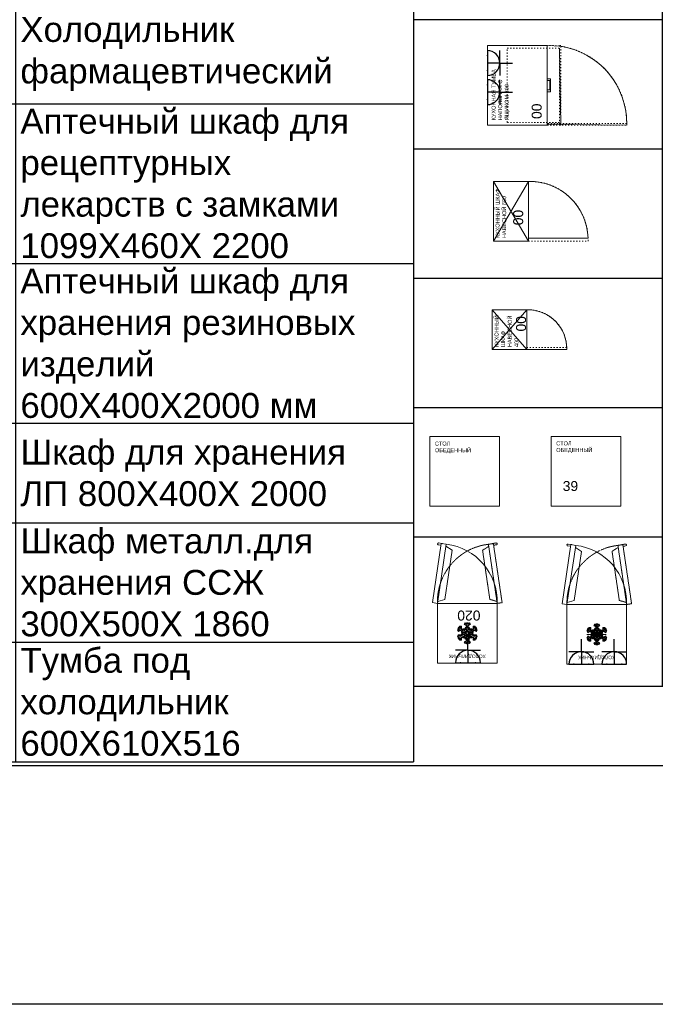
# Model space of a CAD drawing. Header units: millimetres. Extents: x -692150 to 2662533, y -92609 to 65084.
# Tile 26 of 256: x -56962 to -50573, y -57790 to -47898. Entities that reach past the tile are written whole.
import ezdxf
from ezdxf import colors
from ezdxf.entities.mleader import LeaderData, LeaderLine
from ezdxf.math import Vec2, Vec3

# ---------------------------------------------------------------- set-up
doc = ezdxf.new("R2010")
doc.units = ezdxf.units.MM
doc.linetypes.add('( Hidden )', pattern=[0.375, 0.25, -0.125])
doc.linetypes.add('ACAD_ISO03W100', pattern=[30, 12, -18])
doc.layers.get('Defpoints').update_dxf_attribs({"color": 30})
doc.layers.add('09_АР_Мебель', color=7, linetype='Continuous', lineweight=9, true_color=0x000000)
doc.layers.add('1. ПОДЛОЖКА', color=7, linetype='Continuous', lineweight=0, true_color=0x9b9292)
doc.layers.add('11_АР_Номер мебели', color=1, linetype='Continuous', lineweight=13, plot=False)
doc.layers.add('17_АР_Текст', color=235, linetype='Continuous', lineweight=0)
doc.layers.add('28_РАЗВЕРТКИ', color=7, linetype='Continuous', lineweight=0)
doc.layers.add('ЭОМ', color=7, linetype='Continuous')
doc.styles.add('_ТЕКСТОВЫЙ', font='arial.ttf', dxfattribs={"width": 0.8})
doc.styles.add('HVAC_AEP', font='arial.ttf')
doc.styles.get("Standard").update_dxf_attribs({"font": 'arial.ttf'})

# ---------------------------------------------------------------- blocks, each defined once
blk = doc.blocks.new('_Dot')
at = {"color": 0, "linetype": 'ByBlock', "lineweight": -2}
blk.add_line((-0.5, 0), (-1, 0), dxfattribs=at)
at = {"color": 0, "linetype": 'ByBlock', "const_width": 0.5}
blk.add_lwpolyline([(-0.25, 0, 1), (0.25, 0, 1)], format="xyb", close=True, dxfattribs=at)
blk = doc.blocks.new('*T220')
at = {"color": 0, "linetype": 'ByBlock', "lineweight": -2, "transparency": 16777216}
for p, q in [((0, 0), (6500, 0)), ((0, 0), (0, -9080.2)), ((6500, 0), (6500, -9080.2)), ((0, -469.7), (6500, -469.7)), ((2500, -469.7), (2500, -9080.2)), ((0, -1469.7), (6500, -1469.7)), ((0, -2469.7), (6500, -2469.7)), ((0, -4075), (6500, -4075)), ((0, -5680.2), (6500, -5680.2)), ((0, -6680.2), (6500, -6680.2)), ((0, -7880.2), (6500, -7880.2)), ((0, -9080.2), (6500, -9080.2))]:
    blk.add_line(p, q, dxfattribs=at)
at = {"color": 0, "lineweight": 15, "transparency": 16777216, "style": 'HVAC_AEP'}
for s, insert, char_height, width, attachment_point in [('Фарма', (3250, -234.8), 300, 6497, 5), ('Кресло рабочее', (2550, -969.7), 250, 3900, 4), ('Холодильник^Jфармацевтический', (2550, -1969.7), 250, 3900, 4), ('Аптечный шкаф для^Jрецептурных^Jлекарств с замками^J1099Х460Х 2200', (2550, -3272.3), 250, 3900, 4), ('Аптечный шкаф для^Jхранения резиновых^Jизделий^J600Х400Х2000 мм', (2550, -4877.6), 250, 3900, 4), ('Шкаф для хранения^JЛП 800Х400Х 2000', (2550, -6180.2), 250, 3900, 4), ('Шкаф металл.для^Jхранения ССЖ^J300Х500Х 1860', (2550, -7280.2), 250, 3900, 4), ('Тумба под^Jхолодильник^J600Х610Х516', (2550, -8480.2), 250, 3900, 4)]:
    blk.add_mtext(s, dxfattribs=dict(at, insert=insert, char_height=char_height, width=width, attachment_point=attachment_point))
blk = doc.blocks.new('*T223')
at = {"color": 0, "linetype": 'ByBlock', "lineweight": -2, "transparency": 16777216}
for p, q in [((0, 0), (6500, 0)), ((0, 0), (0, -12369.7)), ((6500, 0), (6500, -12369.7)), ((0, -469.7), (6500, -469.7)), ((2500, -469.7), (2500, -12369.7)), ((0, -1769.7), (6500, -1769.7)), ((0, -3069.7), (6500, -3069.7)), ((0, -4369.7), (6500, -4369.7)), ((0, -5669.7), (6500, -5669.7)), ((0, -6969.7), (6500, -6969.7)), ((0, -8269.7), (6500, -8269.7)), ((0, -9569.7), (6500, -9569.7)), ((0, -10869.7), (6500, -10869.7)), ((0, -12369.7), (6500, -12369.7))]:
    blk.add_line(p, q, dxfattribs=at)
at = {"color": 0, "lineweight": 15, "transparency": 16777216, "style": 'HVAC_AEP'}
for s, insert, char_height, width, attachment_point in [('Комната персонала', (3250, -234.8), 300, 6497, 5), ('Стул ISO (черная^Jткань)', (2550, -1119.7), 250, 3900, 4), ('Кухонная тумба^Jнапольная с мойкой', (2550, -2419.7), 250, 3900, 4), ('Кухонный шкаф 600', (2550, -3719.7), 250, 3900, 4), ('Кухонная тумба^Jнапольная с дверцей^J600', (2550, -5019.7), 250, 3900, 4), ('Кухонная тумба^Jнапольная с ящиком^J800', (2550, -6319.7), 250, 3900, 4), ('Кухонный шкаф^Jнавесной 600', (2550, -7619.7), 250, 3900, 4), ('Кухонный шкаф^Jнавесной 400', (2550, -8919.7), 250, 3900, 4), ('Стол обеденный^JСтол (розетка для^Jчайника)', (2550, -10219.7), 250, 3900, 4), ('Холодильник^JХолодильник^J(розетка под СВЧ)', (2550, -11619.7), 250, 3900, 4)]:
    blk.add_mtext(s, dxfattribs=dict(at, insert=insert, char_height=char_height, width=width, attachment_point=attachment_point))
blk = doc.blocks.new('Кухонный шкаф навесной 600')
at = {"layer": '09_АР_Мебель', "linetype": 'ACAD_ISO03W100'}
for p, q in [((0, -350), (0, -950)), ((30, -950), (30, -350)), ((0, -950), (30, -950))]:
    blk.add_line(p, q, dxfattribs=at)
at = {"layer": '09_АР_Мебель'}
blk.add_lwpolyline([(600, 0), (0, 0), (0, -350), (600, -350)], close=True, dxfattribs=at)
for points in [[(600, -350), (0, 0)], [(0, -350), (600, 0)]]:
    blk.add_lwpolyline(points, dxfattribs=at)
at = {"layer": '09_АР_Мебель', "linetype": 'ACAD_ISO03W100'}
blk.add_arc((13.5, -363.6), 586.6, 271.60811, 1.32949, dxfattribs=at)
at = {"layer": '1. ПОДЛОЖКА'}
blk.add_lwpolyline([(0, 0), (600, 0), (600, -350), (0, -350)], close=True, dxfattribs=at)
blk.add_lwpolyline([(30, -350), (30, -950, 0.41279), (600, -350)], format="xyb", dxfattribs=at)
at = {"flags": 1}
for tag, p in [('КОД_ОБОРУДОВАНИЯ', (7.7, 111.4)), ('ДОП_ИНФОРМАЦИЯ', (7.7, 59.2)), ('ДОГОВОР', (12.8, 9.2))]:
    blk.add_attdef(tag, p, '', height=25, dxfattribs=at)
at = {"layer": '09_АР_Мебель', "insert": (30.1, -19.9), "char_height": 40, "attachment_point": 1}
blk.add_mtext_dynamic_manual_height_columns('{\\C7;КУХОННЫЙ ШКАФ \\PНАВЕСНОЙ 600}', width=971.048, gutter_width=12.5, heights=[0], dxfattribs=at)
at = {"layer": '11_АР_Номер мебели', "flags": 4}
blk.add_attdef('Номер', (159.4, -297.4), '', height=100, dxfattribs=at)
blk = doc.blocks.new('Кухонный шкаф навесной 400')
at = {"layer": '09_АР_Мебель', "linetype": 'ACAD_ISO03W100'}
for p, q in [((0, -350), (0, -750)), ((20, -750), (20, -350)), ((0, -750), (20, -750))]:
    blk.add_line(p, q, dxfattribs=at)
at = {"layer": '09_АР_Мебель'}
blk.add_lwpolyline([(400, -350), (0, -350), (0, 0), (400, 0)], close=True, dxfattribs=at)
for points in [[(400, -350), (0, 0)], [(400, 0), (0, -350)]]:
    blk.add_lwpolyline(points, dxfattribs=at)
at = {"layer": '09_АР_Мебель', "linetype": 'ACAD_ISO03W100'}
blk.add_arc((9, -359.1), 391.1, 271.60811, 1.32949, dxfattribs=at)
at = {"layer": '1. ПОДЛОЖКА'}
blk.add_lwpolyline([(400, 0), (400, -350), (0, -350), (0, 0)], close=True, dxfattribs=at)
blk.add_lwpolyline([(0, -350), (0, -750, 0.42108), (400.1, -359.1)], format="xyb", dxfattribs=at)
at = {"flags": 1}
for tag, p in [('КОД_ОБОРУДОВАНИЯ', (7.7, 111.4)), ('ДОП_ИНФОРМАЦИЯ', (7.7, 59.2)), ('ДОГОВОР', (12.8, 9.2))]:
    blk.add_attdef(tag, p, '', height=25, dxfattribs=at)
at = {"layer": '09_АР_Мебель', "insert": (25.2, -24.2), "char_height": 40, "attachment_point": 1}
blk.add_mtext_dynamic_manual_height_columns('{\\C7;КУХОННЫЙ \\PШКАФ \\PНАВЕСНОЙ\\P400}', width=971.048, gutter_width=12.5, heights=[0], dxfattribs=at)
at = {"layer": '11_АР_Номер мебели', "flags": 4}
blk.add_attdef('Номер', (181.7, -340.9), '', height=100, dxfattribs=at)
blk = doc.blocks.new('Стол обеденный')
at = {"layer": '09_АР_Мебель'}
for p, q in [((0, 0), (700, 0)), ((0, -700), (0, 0)), ((700, 0), (700, -700)), ((700, -700), (0, -700))]:
    blk.add_line(p, q, dxfattribs=at)
at = {"layer": '1. ПОДЛОЖКА'}
blk.add_lwpolyline([(700, 0), (0, 0), (0, -700), (700, -700)], close=True, dxfattribs=at)
at = {"flags": 1}
for tag, p in [('КОД_ОБОРУДОВАНИЯ', (302.6, 89.6)), ('ДОП_ИНФОРМАЦИЯ', (302.6, 37.4)), ('ДОГОВОР', (440.3, -48.8))]:
    blk.add_attdef(tag, p, '', height=25, dxfattribs=at)
at = {"layer": '09_АР_Мебель', "insert": (50, -50), "char_height": 40, "attachment_point": 1}
blk.add_mtext_dynamic_manual_height_columns('{\\C7;СТОЛ ОБЕДЕННЫЙ}', width=500, gutter_width=12.5, heights=[0], dxfattribs=at)
at = {"layer": '11_АР_Номер мебели', "lineweight": 35}
blk.add_attdef('Номер', (115.3, -548.3), '', height=100, dxfattribs=at)
blk = doc.blocks.new('A$C21545FF3')
at = {"layer": 'ЭОМ', "color": 0, "linetype": 'Continuous', "lineweight": 30}
for p, q in [((-125, 125), (-125, 250)), ((-125, 125), (-250, 125)), ((-125, 125), (0, 125)), ((-125, 125), (-125, 0)), ((-250, 0), (0, 0))]:
    blk.add_line(p, q, dxfattribs=at)
blk.add_arc((-125, 0), 125, 0, 180, dxfattribs=at)
for p in [(-200, 0), (-50, 0)]:
    blk.add_point(p, dxfattribs=at)
blk = doc.blocks.new('Кухонная тумба напольная с ящиком 800')
at = {"layer": '09_АР_Мебель'}
blk.add_lwpolyline([(800, -600), (0, -600), (0, 0), (800, 0)], close=True, dxfattribs=at)
at = {"layer": '09_АР_Мебель', "linetype": 'ACAD_ISO03W100'}
for points in [[(26.5, -198.9), (773.5, -198.9), (773.5, -722.9), (26.5, -722.9)], [(0, -600), (0, -1400), (16, -1400), (16, -600)], [(0, -738.9), (800, -738.9), (800, -722.9), (0, -722.9)]]:
    blk.add_lwpolyline(points, close=True, dxfattribs=at)
blk.add_lwpolyline([(0, -1400, 0.427208), (800, -600, 1.219804)], format="xyb", dxfattribs=at)
at = {"layer": '09_АР_Мебель'}
blk.add_lwpolyline([(446, -600), (446, -626), (354, -626), (354, -600), (335, -600), (335, -635), (465, -635), (465, -600), (446, -600)], dxfattribs=at)
at = {"layer": '1. ПОДЛОЖКА'}
blk.add_lwpolyline([(800, 0), (0, 0), (0, -600), (800, -600)], close=True, dxfattribs=at)
blk.add_lwpolyline([(8, -600), (0, -1400, 0.375534), (790.7, -738.9), (800, -600)], format="xyb", dxfattribs=at)
blk.add_lwpolyline([(773.5, -722.9), (6.6, -738.9)], dxfattribs=at)
at = {"layer": 'ЭОМ', "lineweight": 15, "rotation": 180}
for p in [(205.2, 0), (497.7, 0)]:
    blk.add_blockref('A$C21545FF3', p, dxfattribs=at)
at = {"flags": 1}
for tag, p in [('КОД_ОБОРУДОВАНИЯ', (7.7, 111.4)), ('ДОП_ИНФОРМАЦИЯ', (7.7, 59.2)), ('ДОГОВОР', (12.8, 9.2))]:
    blk.add_attdef(tag, p, '', height=25, dxfattribs=at)
at = {"layer": '09_АР_Мебель', "insert": (46.9, -40.8), "char_height": 40, "attachment_point": 1}
blk.add_mtext_dynamic_manual_height_columns('{\\C7;КУХОННАЯ ТУМБА НАПОЛЬНАЯ С ЯЩИКОМ 800}', width=621.89, gutter_width=12.5, heights=[0], dxfattribs=at)
at = {"layer": '11_АР_Номер мебели', "flags": 4}
blk.add_attdef('Номер', (60.4, -544.6), '', height=100, dxfattribs=at)
blk = doc.blocks.new('Холодильник')
at = {"layer": '09_АР_Мебель'}
for p, q in [((-600, -600), (-600, 0)), ((-600, 0), (0, 0)), ((0, 0), (0, -600)), ((-331, -213.7), (-321, -196.3)), ((-321, -196.3), (-310, -202.7)), ((-310, -202.7), (-310, -195)), ((-310, -195), (-290, -195)), ((-290, -195), (-290, -202.7)), ((-290, -202.7), (-279, -196.3)), ((-279, -196.3), (-269, -213.7)), ((-400.3, -266.3), (-389.3, -260)), ((-390.3, -283.7), (-400.3, -266.3)), ((-395.9, -256.2), (-385.9, -238.8)), ((-389.3, -260), (-395.9, -256.2)), ((-393.4, -268.2), (-379.3, -260)), ((-388.4, -276.8), (-393.4, -268.2)), ((-369.3, -271.5), (-390.3, -283.7)), ((-389.1, -254.3), (-384.1, -245.7)), ((-379.3, -260), (-389.1, -254.3)), ((-369.3, -265.8), (-388.4, -276.8)), ((-385.9, -238.8), (-379.3, -242.7)), ((-384.1, -245.7), (-374.3, -251.3)), ((-379.3, -242.7), (-379.3, -230)), ((-379.3, -230), (-359.3, -230)), ((-374.3, -251.3), (-374.3, -235)), ((-374.3, -235), (-364.3, -235)), ((-344.6, -280), (-369.3, -265.8)), ((-354.6, -280), (-369.3, -271.5)), ((-364.3, -235), (-364.3, -257.1)), ((-364.3, -257.1), (-339.6, -271.3)), ((-361.3, -283.8), (-354.6, -280)), ((-352, -300), (-361.3, -283.8)), ((-359.3, -230), (-359.3, -254.2)), ((-359.3, -254.2), (-344.6, -262.7)), ((-354.5, -285.7), (-344.6, -280)), ((-349.5, -294.3), (-354.5, -285.7)), ((-334.6, -285.8), (-349.5, -294.3)), ((-334.6, -291.5), (-349.3, -300)), ((-344.6, -262.7), (-344.6, -255)), ((-344.6, -255), (-326, -255)), ((-339.6, -271.3), (-339.6, -260)), ((-339.6, -260), (-329.6, -260)), ((-310, -300), (-334.6, -285.8)), ((-320, -300), (-334.6, -291.5)), ((-310, -225.8), (-331, -213.7)), ((-329.6, -260), (-329.6, -277.1)), ((-329.6, -277.1), (-305, -291.3)), ((-326, -255), (-316.7, -238.8)), ((-310, -265.8), (-324.6, -257.3)), ((-324.6, -257.3), (-324.6, -274.2)), ((-324.6, -274.2), (-310, -282.7)), ((-324.2, -211.8), (-319.2, -203.2)), ((-305, -222.9), (-324.2, -211.8)), ((-319.8, -254.3), (-314.8, -245.7)), ((-305, -262.9), (-319.8, -254.3)), ((-319.2, -203.2), (-305, -211.3)), ((-316.7, -238.8), (-310, -242.7)), ((-314.8, -245.7), (-305, -251.3)), ((-310, -242.7), (-310, -225.8)), ((-310, -282.7), (-310, -265.8)), ((-305, -211.3), (-305, -200)), ((-305, -200), (-295, -200)), ((-305, -251.3), (-305, -222.9)), ((-305, -291.3), (-305, -262.9)), ((-295, -200), (-295, -211.3)), ((-295, -211.3), (-280.8, -203.2)), ((-275.8, -211.8), (-295, -222.9)), ((-295, -222.9), (-295, -251.3)), ((-295, -251.3), (-285.2, -245.7)), ((-280.2, -254.3), (-295, -262.9)), ((-295, -262.9), (-295, -291.3)), ((-295, -291.3), (-270.4, -277.1)), ((-269, -213.7), (-290, -225.8)), ((-290, -225.8), (-290, -242.7)), ((-290, -242.7), (-283.3, -238.8)), ((-275.4, -257.3), (-290, -265.8)), ((-290, -265.8), (-290, -282.7)), ((-290, -282.7), (-275.4, -274.2)), ((-265.4, -285.8), (-290, -300)), ((-285.2, -245.7), (-280.2, -254.3)), ((-283.3, -238.8), (-274, -255)), ((-280.8, -203.2), (-275.8, -211.8)), ((-265.4, -291.5), (-280, -300)), ((-275.4, -274.2), (-275.4, -257.3)), ((-274, -255), (-255.4, -255)), ((-270.4, -277.1), (-270.4, -260)), ((-270.4, -260), (-260.4, -260)), ((-250.5, -294.3), (-265.4, -285.8)), ((-250.7, -300), (-265.4, -291.5)), ((-260.4, -271.3), (-235.7, -257.1)), ((-260.4, -260), (-260.4, -271.3)), ((-255.4, -262.7), (-240.7, -254.2)), ((-255.4, -255), (-255.4, -262.7)), ((-230.7, -265.8), (-255.4, -280)), ((-255.4, -280), (-245.5, -285.7)), ((-245.5, -285.7), (-250.5, -294.3)), ((-238.7, -283.8), (-248, -300)), ((-230.7, -271.5), (-245.4, -280)), ((-245.4, -280), (-238.7, -283.8)), ((-240.7, -254.2), (-240.7, -230)), ((-240.7, -230), (-220.7, -230)), ((-235.7, -257.1), (-235.7, -235)), ((-235.7, -235), (-225.7, -235)), ((-211.6, -276.8), (-230.7, -265.8)), ((-209.7, -283.7), (-230.7, -271.5)), ((-225.7, -235), (-225.7, -251.3)), ((-225.7, -251.3), (-215.9, -245.7)), ((-220.7, -230), (-220.7, -242.7)), ((-220.7, -242.7), (-214.1, -238.8)), ((-210.9, -254.3), (-220.7, -260)), ((-220.7, -260), (-206.6, -268.2)), ((-215.9, -245.7), (-210.9, -254.3)), ((-214.1, -238.8), (-204.1, -256.2)), ((-206.6, -268.2), (-211.6, -276.8)), ((-204.1, -256.2), (-210.7, -260)), ((-210.7, -260), (-199.7, -266.3)), ((-199.7, -266.3), (-209.7, -283.7)), ((-400.3, -333.7), (-390.3, -316.3)), ((-389.3, -340), (-400.3, -333.7)), ((-395.9, -343.8), (-389.3, -340)), ((-385.9, -361.2), (-395.9, -343.8)), ((-393.4, -331.8), (-388.4, -323.2)), ((-379.3, -340), (-393.4, -331.8)), ((-390.3, -316.3), (-369.3, -328.5)), ((-389.1, -345.7), (-379.3, -340)), ((-384.1, -354.3), (-389.1, -345.7)), ((-388.4, -323.2), (-369.3, -334.2)), ((-379.3, -357.3), (-385.9, -361.2)), ((-374.3, -348.7), (-384.1, -354.3)), ((-379.3, -370), (-379.3, -357.3)), ((-359.3, -370), (-379.3, -370)), ((-374.3, -365), (-374.3, -348.7)), ((-364.3, -365), (-374.3, -365)), ((-369.3, -334.2), (-344.6, -320)), ((-369.3, -328.5), (-354.6, -320)), ((-339.6, -328.7), (-364.3, -342.9)), ((-364.3, -342.9), (-364.3, -365)), ((-361.3, -316.2), (-352, -300)), ((-354.6, -320), (-361.3, -316.2)), ((-344.6, -337.3), (-359.3, -345.8)), ((-359.3, -345.8), (-359.3, -370)), ((-354.5, -314.3), (-349.5, -305.7)), ((-344.6, -320), (-354.5, -314.3)), ((-349.5, -305.7), (-334.6, -314.2)), ((-349.3, -300), (-334.6, -308.5)), ((-344.6, -345), (-344.6, -337.3)), ((-326, -345), (-344.6, -345)), ((-339.6, -340), (-339.6, -328.7)), ((-329.6, -340), (-339.6, -340)), ((-334.6, -314.2), (-310, -300)), ((-334.6, -308.5), (-320, -300)), ((-331, -386.3), (-310, -374.2)), ((-321, -403.7), (-331, -386.3)), ((-305, -308.7), (-329.6, -322.9)), ((-329.6, -322.9), (-329.6, -340)), ((-316.7, -361.2), (-326, -345)), ((-310, -317.3), (-324.6, -325.8)), ((-324.6, -325.8), (-324.6, -342.7)), ((-324.6, -342.7), (-310, -334.2)), ((-305, -377.1), (-324.2, -388.2)), ((-324.2, -388.2), (-305, -377.1)), ((-319.2, -396.8), (-324.2, -388.2)), ((-319.2, -396.8), (-324.2, -388.2)), ((-305, -337.1), (-319.8, -345.7)), ((-319.8, -345.7), (-305, -337.1)), ((-319.8, -345.7), (-314.8, -354.3)), ((-314.8, -354.3), (-319.8, -345.7)), ((-305, -388.7), (-319.2, -396.8)), ((-310, -357.3), (-316.7, -361.2)), ((-305, -348.7), (-314.8, -354.3)), ((-305, -348.7), (-314.8, -354.3)), ((-310, -334.2), (-310, -317.3)), ((-310, -374.2), (-310, -357.3)), ((-305, -337.1), (-305, -308.7)), ((-305, -377.1), (-305, -348.7)), ((-305, -377.1), (-305, -348.7)), ((-305, -400), (-305, -388.7)), ((-295, -308.7), (-295, -337.1)), ((-270.4, -322.9), (-295, -308.7)), ((-295, -337.1), (-280.2, -345.7)), ((-295, -337.1), (-280.2, -345.7)), ((-295, -377.1), (-295, -348.7)), ((-295, -348.7), (-285.2, -354.3)), ((-285.2, -354.3), (-295, -348.7)), ((-295, -348.7), (-295, -377.1)), ((-295, -377.1), (-275.8, -388.2)), ((-295, -377.1), (-275.8, -388.2)), ((-280.8, -396.8), (-295, -388.7)), ((-295, -388.7), (-295, -400)), ((-290, -300), (-265.4, -314.2)), ((-290, -317.3), (-290, -334.2)), ((-275.4, -325.8), (-290, -317.3)), ((-290, -334.2), (-275.4, -342.7)), ((-283.3, -361.2), (-290, -357.3)), ((-290, -357.3), (-290, -374.2)), ((-290, -374.2), (-269, -386.3)), ((-280.2, -345.7), (-285.2, -354.3)), ((-280.2, -345.7), (-285.2, -354.3)), ((-274, -345), (-283.3, -361.2)), ((-280.8, -396.8), (-275.8, -388.2)), ((-275.8, -388.2), (-280.8, -396.8)), ((-280, -300), (-265.4, -308.5)), ((-269, -386.3), (-279, -403.7)), ((-275.4, -342.7), (-275.4, -325.8)), ((-255.4, -345), (-274, -345)), ((-270.4, -340), (-270.4, -322.9)), ((-260.4, -340), (-270.4, -340)), ((-265.4, -308.5), (-250.7, -300)), ((-265.4, -314.2), (-250.5, -305.7)), ((-235.7, -342.9), (-260.4, -328.7)), ((-260.4, -328.7), (-260.4, -340)), ((-245.5, -314.3), (-255.4, -320)), ((-255.4, -320), (-230.7, -334.2)), ((-240.7, -345.8), (-255.4, -337.3)), ((-255.4, -337.3), (-255.4, -345)), ((-250.5, -305.7), (-245.5, -314.3)), ((-248, -300), (-238.7, -316.2)), ((-238.7, -316.2), (-245.4, -320)), ((-245.4, -320), (-230.7, -328.5)), ((-240.7, -370), (-240.7, -345.8)), ((-220.7, -370), (-240.7, -370)), ((-235.7, -365), (-235.7, -342.9)), ((-225.7, -365), (-235.7, -365)), ((-230.7, -328.5), (-209.7, -316.3)), ((-230.7, -334.2), (-211.6, -323.2)), ((-215.9, -354.3), (-225.7, -348.7)), ((-225.7, -348.7), (-225.7, -365)), ((-206.6, -331.8), (-220.7, -340)), ((-220.7, -340), (-210.9, -345.7)), ((-220.7, -357.3), (-220.7, -370)), ((-214.1, -361.2), (-220.7, -357.3)), ((-210.9, -345.7), (-215.9, -354.3)), ((-204.1, -343.8), (-214.1, -361.2)), ((-211.6, -323.2), (-206.6, -331.8)), ((-199.7, -333.7), (-210.7, -340)), ((-210.7, -340), (-204.1, -343.8)), ((-209.7, -316.3), (-199.7, -333.7)), ((-310, -397.3), (-321, -403.7)), ((-310, -405), (-310, -397.3)), ((-290, -405), (-310, -405)), ((-295, -400), (-305, -400)), ((-279, -403.7), (-290, -397.3)), ((-290, -397.3), (-290, -405)), ((0, -600), (-600, -600)), ((-146.8, -1133.4), (-73.8, -640.4)), ((0, -600), (-87.9, -1193.5)), ((-2.9, -619.8), (-73.8, -640.4)), ((-38.4, -1200.9), (49.5, -607.3)), ((49.5, -607.3), (0, -600)), ((-85, -1173.7), (-146.8, -1133.4)), ((-8, -1188.2), (-36, -1184)), ((-87.9, -1193.5), (-38.4, -1200.9)), ((-49.6, -1199.2), (-47.7, -1201.2)), ((-47.7, -1201.2), (-10.8, -1206.7))]:
    blk.add_line(p, q, dxfattribs=at)
at = {"layer": '09_АР_Мебель', "color": 254, "linetype": '( Hidden )', "lineweight": 0, "ltscale": 2}
for p, q in [((-649.5, -607.3), (-600, -600)), ((-561.6, -1200.9), (-649.5, -607.3)), ((-600, -600), (-512.1, -1193.5)), ((-597.1, -619.8), (-526.2, -640.4)), ((-453.2, -1133.4), (-526.2, -640.4)), ((-592, -1188.2), (-564, -1184)), ((-515, -1173.7), (-453.2, -1133.4)), ((-552.3, -1201.2), (-589.2, -1206.7)), ((-512.1, -1193.5), (-561.6, -1200.9)), ((-550.4, -1199.2), (-552.3, -1201.2))]:
    blk.add_line(p, q, dxfattribs=at)
at = {"layer": '09_АР_Мебель', "lineweight": 0}
blk.add_arc((-20.9, -618), 579.4, 178.22077, 263.35435, dxfattribs=at)
at = {"layer": '09_АР_Мебель', "color": 254, "linetype": '( Hidden )', "lineweight": 0, "ltscale": 2}
for centre, radius, start, end in [((-579.1, -618), 579.4, 276.64565, 1.77923), ((-590.7, -1197.4), 9.38, 97.62492, 279.22484)]:
    blk.add_arc(centre, radius, start, end, dxfattribs=at)
at = {"layer": '09_АР_Мебель'}
blk.add_arc((-9.3, -1197.4), 9.38, 260.77516, 82.37508, dxfattribs=at)
at = {"layer": '1. ПОДЛОЖКА'}
blk.add_lwpolyline([(0, 0), (-600, 0), (-600, -600), (0, -600)], close=True, dxfattribs=at)
for points in [[(-390.3, -283.7), (-209.7, -283.7)], [(-262.9, -314.7), (-364.3, -251.2)], [(-276.4, -239.2), (-349.7, -328.1)], [(-321.7, -207.5), (-303.6, -367.9)]]:
    blk.add_lwpolyline(points, dxfattribs=at)
at = {"layer": 'ЭОМ', "lineweight": 15, "rotation": 180}
blk.add_blockref('A$C21545FF3', (-431.4, -3.5), dxfattribs=at)
at = {"flags": 1}
for tag, p in [('ДОП_ИНФОРМАЦИЯ', (-213.7, 80.6)), ('КОД_ОБОРУДОВАНИЯ', (-213.7, 132.7)), ('ДОГОВОР', (-210.8, 29.3))]:
    blk.add_attdef(tag, p, '', height=25, dxfattribs=at)
at = {"layer": '09_АР_Мебель', "insert": (-300, -50), "char_height": 35, "attachment_point": 2}
blk.add_mtext_dynamic_manual_height_columns('{\\C7;ХОЛОДИЛЬНИК}', width=500, gutter_width=12.5, heights=[0], dxfattribs=at)
at = {"layer": '11_АР_Номер мебели', "flags": 4}
blk.add_attdef('НОМЕР', (-432, -528.1), '', height=100, dxfattribs=at)
blk = doc.blocks.new('A$C09EE71E5')
at = {"layer": '09_АР_Мебель'}
for p, q in [((-600, -600), (-600, 0)), ((-600, 0), (0, 0)), ((0, 0), (0, -600)), ((-331, -213.7), (-321, -196.3)), ((-321, -196.3), (-310, -202.7)), ((-310, -202.7), (-310, -195)), ((-310, -195), (-290, -195)), ((-290, -195), (-290, -202.7)), ((-290, -202.7), (-279, -196.3)), ((-279, -196.3), (-269, -213.7)), ((-400.3, -266.3), (-389.3, -260)), ((-390.3, -283.7), (-400.3, -266.3)), ((-395.9, -256.2), (-385.9, -238.8)), ((-389.3, -260), (-395.9, -256.2)), ((-393.4, -268.2), (-379.3, -260)), ((-388.4, -276.8), (-393.4, -268.2)), ((-369.3, -271.5), (-390.3, -283.7)), ((-389.1, -254.3), (-384.1, -245.7)), ((-379.3, -260), (-389.1, -254.3)), ((-369.3, -265.8), (-388.4, -276.8)), ((-385.9, -238.8), (-379.3, -242.7)), ((-384.1, -245.7), (-374.3, -251.3)), ((-379.3, -242.7), (-379.3, -230)), ((-379.3, -230), (-359.3, -230)), ((-374.3, -251.3), (-374.3, -235)), ((-374.3, -235), (-364.3, -235)), ((-344.6, -280), (-369.3, -265.8)), ((-354.6, -280), (-369.3, -271.5)), ((-364.3, -235), (-364.3, -257.1)), ((-364.3, -257.1), (-339.6, -271.3)), ((-361.3, -283.8), (-354.6, -280)), ((-352, -300), (-361.3, -283.8)), ((-359.3, -230), (-359.3, -254.2)), ((-359.3, -254.2), (-344.6, -262.7)), ((-354.5, -285.7), (-344.6, -280)), ((-349.5, -294.3), (-354.5, -285.7)), ((-334.6, -285.8), (-349.5, -294.3)), ((-334.6, -291.5), (-349.3, -300)), ((-344.6, -262.7), (-344.6, -255)), ((-344.6, -255), (-326, -255)), ((-339.6, -271.3), (-339.6, -260)), ((-339.6, -260), (-329.6, -260)), ((-310, -300), (-334.6, -285.8)), ((-320, -300), (-334.6, -291.5)), ((-310, -225.8), (-331, -213.7)), ((-329.6, -260), (-329.6, -277.1)), ((-329.6, -277.1), (-305, -291.3)), ((-326, -255), (-316.7, -238.8)), ((-310, -265.8), (-324.6, -257.3)), ((-324.6, -257.3), (-324.6, -274.2)), ((-324.6, -274.2), (-310, -282.7)), ((-324.2, -211.8), (-319.2, -203.2)), ((-305, -222.9), (-324.2, -211.8)), ((-319.8, -254.3), (-314.8, -245.7)), ((-305, -262.9), (-319.8, -254.3)), ((-319.2, -203.2), (-305, -211.3)), ((-316.7, -238.8), (-310, -242.7)), ((-314.8, -245.7), (-305, -251.3)), ((-310, -242.7), (-310, -225.8)), ((-310, -282.7), (-310, -265.8)), ((-305, -211.3), (-305, -200)), ((-305, -200), (-295, -200)), ((-305, -251.3), (-305, -222.9)), ((-305, -291.3), (-305, -262.9)), ((-295, -200), (-295, -211.3)), ((-295, -211.3), (-280.8, -203.2)), ((-275.8, -211.8), (-295, -222.9)), ((-295, -222.9), (-295, -251.3)), ((-295, -251.3), (-285.2, -245.7)), ((-280.2, -254.3), (-295, -262.9)), ((-295, -262.9), (-295, -291.3)), ((-295, -291.3), (-270.4, -277.1)), ((-269, -213.7), (-290, -225.8)), ((-290, -225.8), (-290, -242.7)), ((-290, -242.7), (-283.3, -238.8)), ((-275.4, -257.3), (-290, -265.8)), ((-290, -265.8), (-290, -282.7)), ((-290, -282.7), (-275.4, -274.2)), ((-265.4, -285.8), (-290, -300)), ((-285.2, -245.7), (-280.2, -254.3)), ((-283.3, -238.8), (-274, -255)), ((-280.8, -203.2), (-275.8, -211.8)), ((-265.4, -291.5), (-280, -300)), ((-275.4, -274.2), (-275.4, -257.3)), ((-274, -255), (-255.4, -255)), ((-270.4, -277.1), (-270.4, -260)), ((-270.4, -260), (-260.4, -260)), ((-250.5, -294.3), (-265.4, -285.8)), ((-250.7, -300), (-265.4, -291.5)), ((-260.4, -271.3), (-235.7, -257.1)), ((-260.4, -260), (-260.4, -271.3)), ((-255.4, -262.7), (-240.7, -254.2)), ((-255.4, -255), (-255.4, -262.7)), ((-230.7, -265.8), (-255.4, -280)), ((-255.4, -280), (-245.5, -285.7)), ((-245.5, -285.7), (-250.5, -294.3)), ((-238.7, -283.8), (-248, -300)), ((-230.7, -271.5), (-245.4, -280)), ((-245.4, -280), (-238.7, -283.8)), ((-240.7, -254.2), (-240.7, -230)), ((-240.7, -230), (-220.7, -230)), ((-235.7, -257.1), (-235.7, -235)), ((-235.7, -235), (-225.7, -235)), ((-211.6, -276.8), (-230.7, -265.8)), ((-209.7, -283.7), (-230.7, -271.5)), ((-225.7, -235), (-225.7, -251.3)), ((-225.7, -251.3), (-215.9, -245.7)), ((-220.7, -230), (-220.7, -242.7)), ((-220.7, -242.7), (-214.1, -238.8)), ((-210.9, -254.3), (-220.7, -260)), ((-220.7, -260), (-206.6, -268.2)), ((-215.9, -245.7), (-210.9, -254.3)), ((-214.1, -238.8), (-204.1, -256.2)), ((-206.6, -268.2), (-211.6, -276.8)), ((-204.1, -256.2), (-210.7, -260)), ((-210.7, -260), (-199.7, -266.3)), ((-199.7, -266.3), (-209.7, -283.7)), ((-400.3, -333.7), (-390.3, -316.3)), ((-389.3, -340), (-400.3, -333.7)), ((-395.9, -343.8), (-389.3, -340)), ((-385.9, -361.2), (-395.9, -343.8)), ((-393.4, -331.8), (-388.4, -323.2)), ((-379.3, -340), (-393.4, -331.8)), ((-390.3, -316.3), (-369.3, -328.5)), ((-389.1, -345.7), (-379.3, -340)), ((-384.1, -354.3), (-389.1, -345.7)), ((-388.4, -323.2), (-369.3, -334.2)), ((-379.3, -357.3), (-385.9, -361.2)), ((-374.3, -348.7), (-384.1, -354.3)), ((-379.3, -370), (-379.3, -357.3)), ((-359.3, -370), (-379.3, -370)), ((-374.3, -365), (-374.3, -348.7)), ((-364.3, -365), (-374.3, -365)), ((-369.3, -334.2), (-344.6, -320)), ((-369.3, -328.5), (-354.6, -320)), ((-339.6, -328.7), (-364.3, -342.9)), ((-364.3, -342.9), (-364.3, -365)), ((-361.3, -316.2), (-352, -300)), ((-354.6, -320), (-361.3, -316.2)), ((-344.6, -337.3), (-359.3, -345.8)), ((-359.3, -345.8), (-359.3, -370)), ((-354.5, -314.3), (-349.5, -305.7)), ((-344.6, -320), (-354.5, -314.3)), ((-349.5, -305.7), (-334.6, -314.2)), ((-349.3, -300), (-334.6, -308.5)), ((-344.6, -345), (-344.6, -337.3)), ((-326, -345), (-344.6, -345)), ((-339.6, -340), (-339.6, -328.7)), ((-329.6, -340), (-339.6, -340)), ((-334.6, -314.2), (-310, -300)), ((-334.6, -308.5), (-320, -300)), ((-331, -386.3), (-310, -374.2)), ((-321, -403.7), (-331, -386.3)), ((-305, -308.7), (-329.6, -322.9)), ((-329.6, -322.9), (-329.6, -340)), ((-316.7, -361.2), (-326, -345)), ((-310, -317.3), (-324.6, -325.8)), ((-324.6, -325.8), (-324.6, -342.7)), ((-324.6, -342.7), (-310, -334.2)), ((-305, -377.1), (-324.2, -388.2)), ((-324.2, -388.2), (-305, -377.1)), ((-319.2, -396.8), (-324.2, -388.2)), ((-319.2, -396.8), (-324.2, -388.2)), ((-305, -337.1), (-319.8, -345.7)), ((-319.8, -345.7), (-305, -337.1)), ((-319.8, -345.7), (-314.8, -354.3)), ((-314.8, -354.3), (-319.8, -345.7)), ((-305, -388.7), (-319.2, -396.8)), ((-310, -357.3), (-316.7, -361.2)), ((-305, -348.7), (-314.8, -354.3)), ((-305, -348.7), (-314.8, -354.3)), ((-310, -334.2), (-310, -317.3)), ((-310, -374.2), (-310, -357.3)), ((-305, -337.1), (-305, -308.7)), ((-305, -377.1), (-305, -348.7)), ((-305, -377.1), (-305, -348.7)), ((-305, -400), (-305, -388.7)), ((-295, -308.7), (-295, -337.1)), ((-270.4, -322.9), (-295, -308.7)), ((-295, -337.1), (-280.2, -345.7)), ((-295, -337.1), (-280.2, -345.7)), ((-295, -377.1), (-295, -348.7)), ((-295, -348.7), (-285.2, -354.3)), ((-285.2, -354.3), (-295, -348.7)), ((-295, -348.7), (-295, -377.1)), ((-295, -377.1), (-275.8, -388.2)), ((-295, -377.1), (-275.8, -388.2)), ((-280.8, -396.8), (-295, -388.7)), ((-295, -388.7), (-295, -400)), ((-290, -300), (-265.4, -314.2)), ((-290, -317.3), (-290, -334.2)), ((-275.4, -325.8), (-290, -317.3)), ((-290, -334.2), (-275.4, -342.7)), ((-283.3, -361.2), (-290, -357.3)), ((-290, -357.3), (-290, -374.2)), ((-290, -374.2), (-269, -386.3)), ((-280.2, -345.7), (-285.2, -354.3)), ((-280.2, -345.7), (-285.2, -354.3)), ((-274, -345), (-283.3, -361.2)), ((-280.8, -396.8), (-275.8, -388.2)), ((-275.8, -388.2), (-280.8, -396.8)), ((-280, -300), (-265.4, -308.5)), ((-269, -386.3), (-279, -403.7)), ((-275.4, -342.7), (-275.4, -325.8)), ((-255.4, -345), (-274, -345)), ((-270.4, -340), (-270.4, -322.9)), ((-260.4, -340), (-270.4, -340)), ((-265.4, -308.5), (-250.7, -300)), ((-265.4, -314.2), (-250.5, -305.7)), ((-235.7, -342.9), (-260.4, -328.7)), ((-260.4, -328.7), (-260.4, -340)), ((-245.5, -314.3), (-255.4, -320)), ((-255.4, -320), (-230.7, -334.2)), ((-240.7, -345.8), (-255.4, -337.3)), ((-255.4, -337.3), (-255.4, -345)), ((-250.5, -305.7), (-245.5, -314.3)), ((-248, -300), (-238.7, -316.2)), ((-238.7, -316.2), (-245.4, -320)), ((-245.4, -320), (-230.7, -328.5)), ((-240.7, -370), (-240.7, -345.8)), ((-220.7, -370), (-240.7, -370)), ((-235.7, -365), (-235.7, -342.9)), ((-225.7, -365), (-235.7, -365)), ((-230.7, -328.5), (-209.7, -316.3)), ((-230.7, -334.2), (-211.6, -323.2)), ((-215.9, -354.3), (-225.7, -348.7)), ((-225.7, -348.7), (-225.7, -365)), ((-206.6, -331.8), (-220.7, -340)), ((-220.7, -340), (-210.9, -345.7)), ((-220.7, -357.3), (-220.7, -370)), ((-214.1, -361.2), (-220.7, -357.3)), ((-210.9, -345.7), (-215.9, -354.3)), ((-204.1, -343.8), (-214.1, -361.2)), ((-211.6, -323.2), (-206.6, -331.8)), ((-199.7, -333.7), (-210.7, -340)), ((-210.7, -340), (-204.1, -343.8)), ((-209.7, -316.3), (-199.7, -333.7)), ((-310, -397.3), (-321, -403.7)), ((-310, -405), (-310, -397.3)), ((-290, -405), (-310, -405)), ((-295, -400), (-305, -400)), ((-279, -403.7), (-290, -397.3)), ((-290, -397.3), (-290, -405)), ((0, -600), (-600, -600)), ((-146.8, -1133.4), (-73.8, -640.4)), ((0, -600), (-87.9, -1193.5)), ((-2.9, -619.8), (-73.8, -640.4)), ((-38.4, -1200.9), (49.5, -607.3)), ((49.5, -607.3), (0, -600)), ((-85, -1173.7), (-146.8, -1133.4)), ((-8, -1188.2), (-36, -1184)), ((-87.9, -1193.5), (-38.4, -1200.9)), ((-49.6, -1199.2), (-47.7, -1201.2)), ((-47.7, -1201.2), (-10.8, -1206.7))]:
    blk.add_line(p, q, dxfattribs=at)
at = {"layer": '09_АР_Мебель', "color": 254, "linetype": '( Hidden )', "lineweight": 0, "ltscale": 2}
for p, q in [((-649.5, -607.3), (-600, -600)), ((-561.6, -1200.9), (-649.5, -607.3)), ((-600, -600), (-512.1, -1193.5)), ((-597.1, -619.8), (-526.2, -640.4)), ((-453.2, -1133.4), (-526.2, -640.4)), ((-592, -1188.2), (-564, -1184)), ((-515, -1173.7), (-453.2, -1133.4)), ((-552.3, -1201.2), (-589.2, -1206.7)), ((-512.1, -1193.5), (-561.6, -1200.9)), ((-550.4, -1199.2), (-552.3, -1201.2))]:
    blk.add_line(p, q, dxfattribs=at)
at = {"layer": '09_АР_Мебель', "lineweight": 0}
blk.add_arc((-20.9, -618), 579.4, 178.22077, 263.35435, dxfattribs=at)
at = {"layer": '09_АР_Мебель', "color": 254, "linetype": '( Hidden )', "lineweight": 0, "ltscale": 2}
for centre, radius, start, end in [((-579.1, -618), 579.4, 276.64565, 1.77923), ((-590.7, -1197.4), 9.38, 97.62492, 279.22484)]:
    blk.add_arc(centre, radius, start, end, dxfattribs=at)
at = {"layer": '09_АР_Мебель'}
blk.add_arc((-9.3, -1197.4), 9.38, 260.77516, 82.37508, dxfattribs=at)
at = {"layer": '1. ПОДЛОЖКА'}
blk.add_lwpolyline([(-600, 0), (0, 0), (0, -600), (-600, -600)], close=True, dxfattribs=at)
for points in [[(-300, -195), (-300, -405)], [(-209.1, -352.5), (-390.9, -247.5)], [(-390.9, -352.5), (-209.1, -247.5)], [(-392.6, -299.7), (-199.1, -299.7)]]:
    blk.add_lwpolyline(points, dxfattribs=at)
at = {"layer": 'ЭОМ', "lineweight": 15, "rotation": 180}
for p in [(-600, 0), (-270, 0)]:
    blk.add_blockref('A$C21545FF3', p, dxfattribs=at)
at = {"layer": '09_АР_Мебель', "insert": (-300, -50), "char_height": 35, "attachment_point": 2}
blk.add_mtext_dynamic_manual_height_columns('{\\C7;ХОЛОДИЛЬНИК}', width=500, gutter_width=12.5, heights=[0], dxfattribs=at)
blk = doc.blocks.new('A$C577E2BB5')
at = {"layer": '09_АР_Мебель'}
for p, q in [((-700, 700), (0, 700)), ((-700, 0), (-700, 700)), ((0, 700), (0, 0)), ((0, 0), (-700, 0))]:
    blk.add_line(p, q, dxfattribs=at)
at = {"layer": '1. ПОДЛОЖКА'}
blk.add_lwpolyline([(-700, 700), (0, 700), (0, 0), (-700, 0)], close=True, dxfattribs=at)
at = {"layer": '09_АР_Мебель', "insert": (-650, 650), "char_height": 40, "attachment_point": 1}
blk.add_mtext_dynamic_manual_height_columns('{\\C7;СТОЛ ОБЕДЕННЫЙ}', width=500, gutter_width=12.5, heights=[0], dxfattribs=at)

msp = doc.modelspace()

# ---------------------------------------------------------------- linework, layer by layer
at = {"layer": 'Defpoints', "color": 1}
msp.add_lwpolyline([(-158394.8, -24951.8), (39622.9, -24951.8), (39622.9, -57789.5), (-158394.8, -57789.5)], close=True, dxfattribs=at)
at = {"layer": 'Defpoints'}
msp.add_lwpolyline([(39622.9, -55394.4), (-153407.1, -55394.4)], dxfattribs=at)

# ---------------------------------------------------------------- block references
for name, p in [('*T223', (-53004.5, -42224.8)), ('*T220', (-59504.5, -46272.2)), ('A$C577E2BB5', (-52138.3, -52786))]:
    msp.add_blockref(name, p)
ref = msp.add_blockref('Кухонная тумба напольная с ящиком 800', (-52259.8, -48955.8), dxfattribs=dict(rotation=90))
ref.add_attrib('Номер', '00', (-51715.2, -48895.4), dxfattribs={"layer": '11_АР_Номер мебели', "height": 100, "rotation": 90})
ref = msp.add_blockref('Кухонный шкаф навесной 600', (-52198.6, -50122.6), dxfattribs=dict(rotation=90))
ref.add_attrib('Номер', '00', (-51901.2, -49963.2), dxfattribs={"layer": '11_АР_Номер мебели', "height": 100, "rotation": 90})
ref = msp.add_blockref('Кухонный шкаф навесной 400', (-52213.2, -51212.1), dxfattribs=dict(rotation=90))
ref.add_attrib('Номер', '00', (-51872.3, -51030.3), dxfattribs={"layer": '11_АР_Номер мебели', "height": 100, "rotation": 90})
msp.add_blockref('Стол обеденный', (-51618.9, -52084.2)).add_auto_attribs({'Номер': '39'})
at = {"lineweight": 35}
ref = msp.add_blockref('Холодильник', (-52762.3, -54361.6), dxfattribs=dict(at, rotation=180))
ref.add_attrib('НОМЕР', '020', (-52330.3, -53833.6), dxfattribs={"layer": '11_АР_Номер мебели', "height": 100, "rotation": 180})
at = {"rotation": 180}
msp.add_blockref('A$C09EE71E5', (-51460.8, -54372.5), dxfattribs=at)

# ---------------------------------------------------------------- leaders
at = {"layer": '17_АР_Текст', "lineweight": 18}
ml = msp.add_multileader_mtext('Standard', dxfattribs=at)
ml.set_content('ЦСУ оборудование:\\PМонитор 23,8"\\PСистемный блок (с комплектующими)\\PИсточник бесперебойного питания\\PМышь, клавиатура\\PWeb-камера\\PМФУ лазерный', color=256, style='_ТЕКСТОВЫЙ')
ml.set_leader_properties(lineweight=0)
ml.set_arrow_properties(name='DOT')
ml.build(insert=Vec2(0, 0))
ml.multileader.update_dxf_attribs({"text_left_attachment_type": 6, "text_right_attachment_type": 6, "dogleg_length": 0.36, "arrow_head_size": 50, "scale": 100})
ctx = ml.context
ctx.base_point, ctx.scale, ctx.char_height, ctx.arrow_head_size, ctx.landing_gap_size, ctx.plane_origin = Vec3(-74068.3, -49557), 100, 200, 50, 100, Vec3(-68828.3, -44334.1)
ctx.left_attachment, ctx.right_attachment, ctx.attachment_type = 6, 6, 2
notes = []
notes.append((ctx, [(1, (1, 1, 0), (-74104.3, -49557), (1, 0), 36, [(0, [(-74104.3, -48496.4)], 0, [])])]))
ctx.mtext.insert, ctx.mtext.width, ctx.mtext.defined_height, ctx.mtext.flow_direction = Vec3(-73968.3, -49301.5), 5220.324, 815.5, 5
at = {"layer": '28_РАЗВЕРТКИ', "lineweight": 18}
ml = msp.add_multileader_mtext('Standard', dxfattribs=at)
ml.set_content('{\\C1;\\c1316095;Маршрутизатор (ШхВ,мм): 267х43,6*}', color=256, style='_ТЕКСТОВЫЙ')
ml.set_leader_properties(color=(255, 10, 10), lineweight=0)
ml.set_arrow_properties(name='DOT')
ml.build(insert=Vec2(0, 0))
ml.multileader.update_dxf_attribs({"text_left_attachment_type": 6, "text_right_attachment_type": 6, "dogleg_length": 0.108, "arrow_head_size": 50, "scale": 100})
ctx = ml.context
ctx.base_point, ctx.scale, ctx.char_height, ctx.arrow_head_size, ctx.landing_gap_size, ctx.plane_origin = Vec3(95571.1, -49217.3), 100, 120, 50, 100, Vec3(106367.4, -49993.4)
ctx.left_attachment, ctx.right_attachment, ctx.text_align_type, ctx.attachment_type = 6, 6, 2, 2
notes.append((ctx, [(0, (1, 1, 0), (97038, -49217.3), (-1, 0), 10.8, [(0, [(97030.3, -50571.1)], 0, [])])]))
ctx.mtext.insert, ctx.mtext.width, ctx.mtext.alignment, ctx.mtext.flow_direction = Vec3(96927.2, -49062), 1601.961, 3, 5
ml = msp.add_multileader_mtext('Standard', dxfattribs=at)
ml.set_content('7', color=256, style='_ТЕКСТОВЫЙ')
ml.set_leader_properties(lineweight=0)
ml.set_arrow_properties(name='DOT')
ml.build(insert=Vec2(0, 0))
ml.multileader.update_dxf_attribs({"text_left_attachment_type": 6, "text_right_attachment_type": 6, "dogleg_length": 0.36, "arrow_head_size": 100, "scale": 100})
ctx = ml.context
ctx.base_point, ctx.scale, ctx.char_height, ctx.arrow_head_size, ctx.landing_gap_size, ctx.plane_origin = Vec3(118482.2, -49392.4), 100, 200, 100, 100, Vec3(112816.3, -50555.1)
ctx.left_attachment, ctx.right_attachment, ctx.text_align_type, ctx.attachment_type = 6, 6, 2, 2
notes.append((ctx, [(1, (1, 1, 0), (118821.8, -49392.4), (-1, 0), 36, [(0, [(118821.8, -50188.3)], 0, [])])]))
ctx.mtext.insert, ctx.mtext.width, ctx.mtext.defined_height, ctx.mtext.alignment, ctx.mtext.flow_direction = Vec3(118685.8, -49152.4), 4162.111, 812.4, 3, 5
for ctx, leaders in notes:
    for number, flags, end, landing, length, lines in leaders:
        leader = LeaderData()
        leader.index, (leader.has_last_leader_line, leader.has_dogleg_vector, leader.attachment_direction) = number, flags
        leader.last_leader_point, leader.dogleg_vector, leader.dogleg_length = Vec3(end), Vec3(landing), length
        for number, points, colour, breaks in lines:
            line = LeaderLine()
            line.index, line.vertices, line.color, line.breaks = number, Vec3.list(points), colors.encode_raw_color(colour), breaks
            leader.lines.append(line)
        ctx.leaders.append(leader)

doc.saveas('drawing.dxf')
